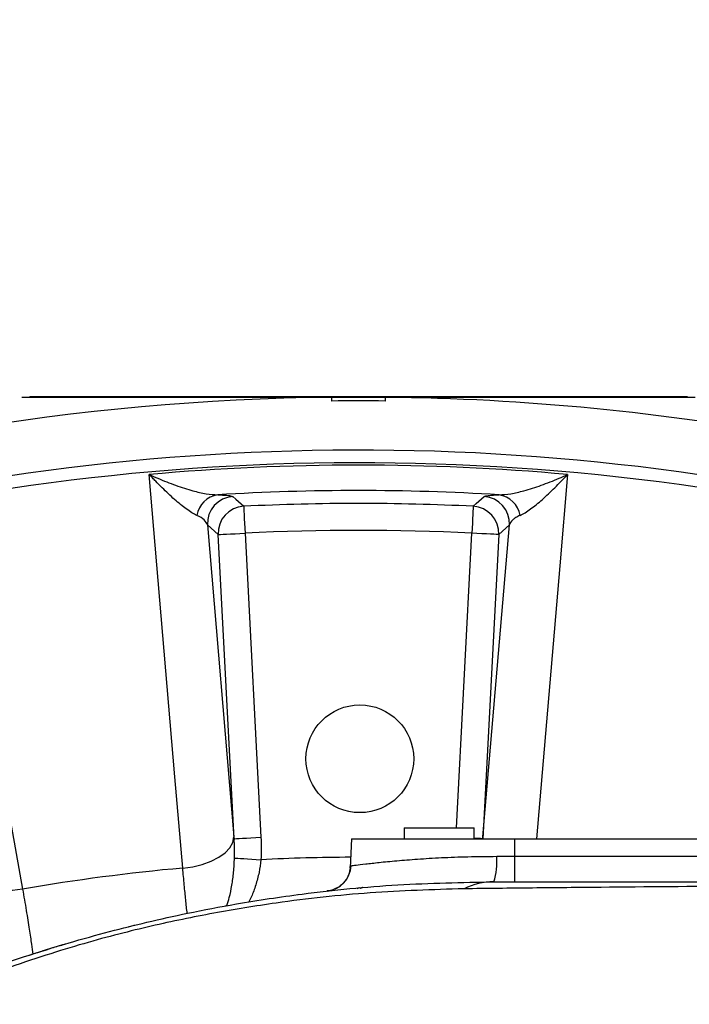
# Model space of a CAD drawing. Extents: x 0 to 16820, y 0 to 11880.
# Tile 29 of 77: x 8303 to 8427, y 6739 to 6922. Entities that reach past the tile are written whole.
import ezdxf

# ---------------------------------------------------------------- set-up
doc = ezdxf.new("R2010")
doc.units = 0
doc.header["$LTSCALE"] = 20
doc.layers.get('0').update_dxf_attribs({"linetype": 'CONTINUOUS'})
doc.styles.add('SLDTEXTSTYLE0', font='TXT', dxfattribs={"width": 0.605})
doc.dimstyles.new('SLDDIMSTYLE0', dxfattribs={"dimtxt": 100, "dimasz": 100, "dimexe": 0, "dimexo": 0.0625, "dimgap": 25, "dimtad": 1, "dimdec": 1, "dimrnd": 1e-09, "dimzin": 12, "dimtxsty": 'SLDTEXTSTYLE0', "dimsah": 1, "dimcen": 0, "dimazin": 3, "dimtfac": 1, "dimtofl": 0, "dimtmove": 0, "dimatfit": 3, "dimtolj": 1, "dimtzin": 12})
doc.dimstyles.new('SLDDIMSTYLE1', dxfattribs={"dimtxt": 100, "dimasz": 100, "dimexe": 0, "dimexo": 0.0625, "dimgap": 25, "dimtad": 1, "dimdec": 4, "dimlfac": 20, "dimzin": 12, "dimtxsty": 'SLDTEXTSTYLE0', "dimsah": 1, "dimcen": 0.09, "dimazin": 3, "dimtfac": 1, "dimtofl": 0, "dimtmove": 0, "dimatfit": 3, "dimtolj": 1, "dimtzin": 12})

# ---------------------------------------------------------------- blocks, each defined once
blk = doc.blocks.new('_D')
at = {"color": 7, "linetype": 'CONTINUOUS'}
for q in [(10380.8, 9036.16), (8366, 6401.82)]:
    blk.add_line((9334.36, 7667.96), q, dxfattribs=at)
blk.add_solid([(9334.36, 7667.96), (9407.03, 7738.27), (9383.2, 7756.5)], dxfattribs=at)
at = {"color": 7, "linetype": 'CONTINUOUS', "insert": (10032.55, 8792.98), "char_height": 100, "attachment_point": 1, "rotation": 52.5905, "style": 'SLDTEXTSTYLE0'}
blk.add_mtext('R1594', dxfattribs=at)
blk = doc.blocks.new('_D_1')
at = {"color": 7, "linetype": 'CONTINUOUS'}
blk.add_line((11867.49, 8642.4), (8366, 6401.82), dxfattribs=at)
blk.add_solid([(11867.49, 8642.4), (11775.17, 8601.13), (11791.34, 8575.86)], dxfattribs=at)
at = {"color": 7, "linetype": 'CONTINUOUS', "insert": (9875.65, 7520.81), "char_height": 100, "attachment_point": 1, "rotation": 32.6149, "style": 'SLDTEXTSTYLE0'}
blk.add_mtext('R4157', dxfattribs=at)
blk = doc.blocks.new('_D_2')
at = {"color": 7, "linetype": 'CONTINUOUS'}
for p, q in [((4232.76, 7130.62), (3693.35, 7225.73)), ((8406, 6401.82), (13110.72, 6401.82))]:
    blk.add_line(p, q, dxfattribs=at)
blk.add_arc((8366, 6401.82), 4714.73, 0, 170, dxfattribs=at)
for points in [[(3722.9, 7220.52), (3756.05, 7316.05), (3726.56, 7321.58)], [(13080.72, 6401.82), (13094.66, 6501.97), (13064.66, 6501.66)]]:
    blk.add_solid(points, dxfattribs=at)
at = {"color": 7, "linetype": 'CONTINUOUS', "insert": (8646.6, 11239.4), "char_height": 100, "attachment_point": 1, "rotation": 355, "style": 'SLDTEXTSTYLE0'}
blk.add_mtext('170°', dxfattribs=at)

msp = doc.modelspace()

# ---------------------------------------------------------------- linework, layer by layer
at = {"color": 7, "linetype": 'CONTINUOUS'}
for p, q in [((8303.4969283, 6851.8020211), (8303.4969283, 6851.7920075)), ((8303.4969283, 6851.8020211), (8428.4969283, 6851.8020211)), ((8303.4969283, 6851.7920075), (8428.4969283, 6851.7920075)), ((8304.9969276, 6851.9020079), (8304.9969276, 6851.8020211)), ((8304.9969276, 6851.9020079), (8426.996929, 6851.9020079)), ((8360.9969284, 6851.7920075), (8360.9969284, 6851.0920702)), ((8370.9969282, 6851.0920702), (8370.9969282, 6851.7920075)), ((8426.996929, 6851.9020079), (8426.996929, 6851.8020211)), ((8374.4969288, 6771.8198), (8374.4969288, 6769.8197959)), ((8374.4969288, 6771.8198), (8387.4969291, 6771.8198)), ((8387.4969291, 6769.8197959), (8387.4969291, 6771.8198)), ((8364.7348894, 6769.8197959), (8364.4534814, 6764.4502221)), ((8364.7348894, 6769.8197959), (8394.9969275, 6769.8197959)), ((8394.9969275, 6769.8197959), (8444.7348876, 6769.8197959)), ((8323.4768486, 6753.5298167), (8324.3753476, 6753.7518738)), ((8304.9549734, 6748.2368647), (8305.2899962, 6748.3449577))]:
    msp.add_line(p, q, dxfattribs=at)
at = {"color": 8, "linetype": 'CONTINUOUS'}
for p, q in [((8339.9602206, 6826.2923358), (8337.9625505, 6828.0921279)), ((8337.9625505, 6828.0921279), (8342.8918993, 6770.1488434)), ((8389.1019573, 6770.1488434), (8394.0313062, 6828.0921279)), ((8394.0313062, 6828.0921279), (8392.033636, 6826.2923358)), ((8342.9193454, 6769.8288558), (8339.9602206, 6826.2923358)), ((8344.9465254, 6826.5536426), (8347.9056502, 6770.0901924)), ((8384.1788521, 6771.8198), (8387.0473312, 6826.5536426)), ((8392.033636, 6826.2923358), (8389.0745113, 6769.8288558)), ((8342.8918993, 6770.1488434), (8342.9193454, 6769.8288558)), ((8389.0745113, 6769.8288558), (8389.1019573, 6770.1488434)), ((8389.1315157, 6769.8197959), (8389.1019573, 6770.1488434)), ((8394.9969275, 6766.5581106), (8394.9969275, 6769.8197959)), ((8391.6541295, 6766.5581106), (8394.9969275, 6766.5581106)), ((8394.9969275, 6761.8198095), (8394.9969275, 6766.5581106)), ((8394.9969275, 6766.5581106), (8444.5639489, 6766.5581106))]:
    msp.add_line(p, q, dxfattribs=at)
at = {"color": 8, "linetype": 'CONTINUOUS', "flags": 128}
for points in [[(8333.3913734, 6764.3768786), (8331.9495184, 6781.3123165), (8327.1705521, 6837.451428)], [(8404.8233045, 6837.451428), (8403.3817215, 6820.5159603), (8399.0658497, 6769.8197959)], [(8342.6794404, 6833.3393334), (8343.234775, 6832.8456281), (8344.6993617, 6831.5406738)], [(8387.2944949, 6831.5406738), (8387.8499543, 6832.0360778), (8389.3144162, 6833.3393334)], [(8290.7505719, 6832.6566218), (8293.7413244, 6815.9251212), (8303.6547987, 6760.4619859)], [(8344.6993617, 6831.5406738), (8344.7062442, 6831.401795), (8344.7217563, 6831.088811), (8344.745343, 6830.6128977), (8344.7761549, 6829.9911915), (8344.8130855, 6829.246044), (8344.8548106, 6828.4041582), (8344.8998289, 6827.4958132), (8344.9465254, 6826.5536426)], [(8387.2944949, 6831.5406738), (8387.2876124, 6831.401795), (8387.2721003, 6831.088811), (8387.2485137, 6830.6128977), (8387.2177018, 6829.9911915), (8387.1807711, 6829.246044), (8387.139046, 6828.4041582), (8387.0940277, 6827.4958132), (8387.0473312, 6826.5536426)], [(8339.9602206, 6826.2923358), (8340.0990715, 6826.2996076), (8340.4120313, 6826.3159989), (8340.8878608, 6826.3409434), (8341.5094683, 6826.3735174), (8342.2545282, 6826.4125584), (8343.0962762, 6826.4566956), (8344.0044833, 6826.50429), (8344.9465254, 6826.5536426)], [(8392.033636, 6826.2923358), (8391.8947851, 6826.2996076), (8391.5818254, 6826.3159989), (8391.1059959, 6826.3409434), (8390.4843884, 6826.3735174), (8389.7393284, 6826.4125584), (8388.8975805, 6826.4566956), (8387.9893733, 6826.50429), (8387.0473312, 6826.5536426)], [(8333.3913734, 6764.3768786), (8335.2482462, 6764.6308838), (8337.0227603, 6765.0615571), (8338.6521613, 6765.6536399), (8340.078832, 6766.386181), (8341.252319, 6767.2333418), (8342.1311243, 6768.1650816), (8342.6841697, 6769.1485284), (8342.8918993, 6770.1488434)], [(8342.9193454, 6769.8288558), (8343.0581963, 6769.8361574), (8343.371156, 6769.8525487), (8343.8469855, 6769.8774932), (8344.468593, 6769.9100672), (8345.2136511, 6769.9491082), (8346.0554009, 6769.9932157), (8346.9636081, 6770.04081), (8347.9056502, 6770.0901924)], [(8389.0745113, 6769.8288558), (8388.9356604, 6769.8361574), (8388.6227006, 6769.8525487), (8388.1468711, 6769.8774932), (8387.5252636, 6769.9100672), (8387.4969291, 6769.9115573)], [(8342.9956803, 6766.2409244), (8343.2232229, 6766.2266789), (8343.5922893, 6766.2035523), (8344.091724, 6766.1722897), (8344.7064361, 6766.1337851), (8345.4178529, 6766.0892306), (8346.2044759, 6766.0399376), (8347.0425377, 6765.9874557), (8347.90671, 6765.9333347)], [(8303.6547987, 6760.4619859), (8301.7954541, 6760.2267562), (8299.9699427, 6760.1834534), (8298.2428161, 6760.3336273), (8296.6751618, 6760.6720029), (8295.3224046, 6761.18654), (8294.2323847, 6761.8591188), (8293.4436513, 6762.6658975), (8292.9840995, 6763.5783552)]]:
    msp.add_lwpolyline(points, dxfattribs=at)
at = {"color": 7, "linetype": 'CONTINUOUS'}
msp.add_circle((8366.2567359, 6784.6697952), 10, dxfattribs=at)
for radius, start, end in [(4157, 190, 170), (1594, 190, 170), (450, 90.636632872, 108.615390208), (450, 79.499362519, 89.363367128), (449.3000907, 89.362375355, 90.637624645)]:
    msp.add_arc((8365.9969283, 6401.8197952), radius, start, end, dxfattribs=at)
at = {"color": 8, "linetype": 'CONTINUOUS'}
for centre, radius, start, end in [((8365.9969283, 6401.8197952), 440.1569948, 79.260358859, 110.840098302), ((8365.9969283, 6401.8197952), 437.8112773, 79.20356774, 110.840951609), ((8365.9969283, 6401.8197952), 437.3584312, 84.906877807, 95.093122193), ((8340.5637926, 6829.1015331), 4.6203635, 98.160158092, 170.618370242), ((8342.9657085, 6828.3383089), 5.0092111, 93.276144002, 182.816973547), ((8365.9969283, 6401.8197952), 432.6426478, 86.542887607, 93.457112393), ((8389.0281481, 6828.3383089), 5.0092111, 357.183026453, 86.723855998), ((8391.430064, 6829.1015331), 4.6203635, 9.381629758, 81.839841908), ((8344.9634001, 6826.5384103), 5.0092272, 93.021483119, 182.815744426), ((8365.9969283, 6401.8197952), 430.2483248, 87.162662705, 92.837337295), ((8387.0304566, 6826.5384103), 5.0092272, 357.184255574, 86.978516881), ((8365.9969283, 6401.8197952), 425.2551772, 87.162662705, 92.837337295), ((8365.9969283, 6401.8197952), 364.5626394, 90.226682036, 92.844282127), ((8380.6502042, 6765.4309128), 11.0615075, 340.946147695, 5.848748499), ((8365.9969283, 6401.8197952), 364.0202733, 95.138910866, 99.861089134), ((8359.6535027, 6765.0605577), 4.9817168, 276.453484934, 357.211735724), ((8366.1753561, 6760.1487113), 0.5568626, 96.061202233, 134.410164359), ((8391.1328779, 6749.2930531), 12.526786, 90.124419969, 116.219346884)]:
    msp.add_arc(centre, radius, start, end, dxfattribs=at)
for points, knots in [([(8336.0052297, 6829.854694), (8335.7064069, 6829.9870914), (8335.3915704, 6830.1591082), (8334.7381306, 6830.5612737), (8334.3994186, 6830.7916946), (8333.7022704, 6831.3001331), (8333.3437944, 6831.5782506), (8332.6093661, 6832.1760416), (8332.2355545, 6832.4940526), (8331.1054812, 6833.49026), (8330.3368013, 6834.2132279), (8329.1632332, 6835.3728962), (8328.7685791, 6835.7721608), (8328.171398, 6836.3897686), (8327.9716843, 6836.598544), (8327.6716642, 6836.915478), (8327.5715555, 6837.0217795), (8327.3711328, 6837.2356945), (8327.269975, 6837.3442162), (8327.1705512, 6837.4514169)], [0, 0, 0, 0, 0.125, 0.125, 0.25, 0.25, 0.375, 0.375, 0.5, 0.5, 0.75, 0.75, 0.875, 0.875, 0.9375, 0.9375, 0.96875, 0.96875, 1, 1, 1, 1]), ([(8327.1705521, 6837.451428), (8327.1776613, 6837.4481691), (8327.7065203, 6837.2057313), (8329.3536616, 6836.4786563), (8332.0883316, 6835.3968014), (8335.0889391, 6834.4493815), (8337.7603747, 6833.8103098), (8339.1928539, 6833.7201338), (8339.9079753, 6833.6751162)], [0, 0, 0, 0, 0.0015595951, 0.1160204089, 0.3619097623, 0.607599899, 0.8041062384, 1, 1, 1, 1]), ([(8392.0858813, 6833.6751162), (8392.8010028, 6833.7201338), (8394.233482, 6833.8103098), (8396.9049176, 6834.4493815), (8399.9055251, 6835.3968014), (8402.6401951, 6836.4786563), (8404.2873364, 6837.2057313), (8404.8161954, 6837.4481691), (8404.8233045, 6837.451428)], [0, 0, 0, 0, 0.1958937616, 0.392400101, 0.6380902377, 0.8839795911, 0.9984404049, 1, 1, 1, 1]), ([(8395.988627, 6829.854694), (8396.2874498, 6829.9870914), (8396.6022863, 6830.1591082), (8397.2557261, 6830.5612737), (8397.594438, 6830.7916946), (8398.2915863, 6831.3001331), (8398.6500623, 6831.5782506), (8399.3844905, 6832.1760416), (8399.7583022, 6832.4940526), (8400.8883754, 6833.49026), (8401.6570553, 6834.2132279), (8402.8306234, 6835.3728962), (8403.2252776, 6835.7721608), (8403.8224586, 6836.3897686), (8404.0221723, 6836.598544), (8404.3221925, 6836.915478), (8404.4223012, 6837.0217795), (8404.6227239, 6837.2356945), (8404.7238816, 6837.3442162), (8404.8233054, 6837.4514169)], [0, 0, 0, 0, 0.125, 0.125, 0.25, 0.25, 0.375, 0.375, 0.5, 0.5, 0.75, 0.75, 0.875, 0.875, 0.9375, 0.9375, 0.96875, 0.96875, 1, 1, 1, 1]), ([(8339.9079753, 6833.6751162), (8340.4781245, 6833.6498325), (8341.6390206, 6833.5983517), (8342.4364815, 6833.4715862), (8342.6147645, 6833.3745392), (8342.6794404, 6833.3393334)], [0, 0, 0, 0, 0.38080894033, 0.77537529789, 1, 1, 1, 1]), ([(8389.3144162, 6833.3393334), (8389.447803, 6833.3976302), (8389.718871, 6833.5161008), (8390.7660566, 6833.624306), (8391.7316026, 6833.6614773), (8392.0858813, 6833.6751162)], [0, 0, 0, 0, 0.3801651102, 0.7725698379, 1, 1, 1, 1]), ([(8337.9625507, 6828.0921322), (8337.8798462, 6828.4111971), (8337.6763415, 6828.7232727), (8337.0317107, 6829.3139722), (8336.5921597, 6829.5946468), (8336.0052297, 6829.854694)], [0, 0, 0, 0, 0.5, 0.5, 1, 1, 1, 1]), ([(8395.988627, 6829.854694), (8395.6955607, 6829.724847), (8395.4375123, 6829.5885347), (8394.9869091, 6829.3066713), (8394.7956931, 6829.1620491), (8394.3139931, 6828.7188106), (8394.1139665, 6828.4110274), (8394.031306, 6828.0921322)], [0, 0, 0, 0, 0.25, 0.25, 0.5, 0.5, 1, 1, 1, 1]), ([(8341.6012539, 6757.4069797), (8341.7506647, 6757.9019852), (8342.1032872, 6759.0702416), (8342.5169219, 6761.1647114), (8342.8616342, 6763.6176216), (8342.9506663, 6765.3599934), (8342.9956803, 6766.2409244)], [0, 0, 0, 0, 0.1961363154, 0.4628988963, 0.7284454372, 1, 1, 1, 1]), ([(8347.90671, 6765.9333347), (8347.8021026, 6765.1395447), (8347.5893451, 6763.5250814), (8346.9594361, 6761.2218285), (8346.3107628, 6759.3856192), (8345.8195132, 6758.4246688), (8345.6556121, 6758.104056)], [0, 0, 0, 0, 0.27997322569, 0.56942834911, 0.85634350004, 1, 1, 1, 1]), ([(8364.6293218, 6764.8182212), (8364.8810417, 6764.8506508), (8365.3918553, 6764.9164599), (8367.2095392, 6765.1390224), (8369.7640502, 6765.4241083), (8373.0193211, 6765.7419654), (8376.9258906, 6766.0563253), (8381.374866, 6766.3228527), (8386.3298041, 6766.5180521), (8389.8610148, 6766.5446198), (8391.6541295, 6766.5581106)], [0, 0, 0, 0, 0.121588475, 0.24673868, 0.368349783, 0.4934489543, 0.6157517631, 0.7415775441, 0.8687755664, 1, 1, 1, 1]), ([(8334.2134444, 6755.9785245), (8334.1234276, 6756.7873775), (8333.9496777, 6758.3486195), (8333.6708565, 6761.2255684), (8333.4850361, 6763.3207855), (8333.3913734, 6764.3768786)], [0, 0, 0, 0, 0.3477564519, 0.671236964, 1, 1, 1, 1]), ([(8364.4713169, 6764.4492684), (8364.4687567, 6764.5049069), (8364.4569703, 6764.7610463), (8364.553646, 6764.7931169), (8364.6293218, 6764.8182212)], [0, 0, 0, 0, 0.2172197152, 1, 1, 1, 1]), ([(8385.5984336, 6760.5309485), (8379.7820949, 6760.3544258), (8368.1494625, 6760.0013818), (8352.6841172, 6758.2739395), (8339.1174026, 6756.0739618), (8329.5059711, 6754.0821678), (8321.5906126, 6752.1655254), (8315.1132761, 6750.4058301), (8308.089236, 6748.2712392), (8300.2866994, 6745.6500659), (8291.7174389, 6742.4652825), (8282.5934607, 6738.7028194), (8273.0941662, 6734.3809771), (8263.3203072, 6729.478722), (8253.372788, 6723.9346089), (8243.3652295, 6717.7601184), (8233.4409554, 6711.0158183), (8223.1092232, 6703.2809649), (8212.5208351, 6694.4303319), (8201.8317275, 6684.4044133), (8191.6802598, 6673.7509367), (8182.1546358, 6662.518771), (8173.2536414, 6650.8124037), (8167.9405819, 6642.5927318), (8165.2906997, 6638.4931801)], [0, 0, 0, 0, 0.1002546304, 0.2005084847, 0.2673199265, 0.334131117, 0.3679946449, 0.4019369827, 0.4357971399, 0.4695483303, 0.5042900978, 0.5391702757, 0.5740560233, 0.608805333, 0.643850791, 0.6790232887, 0.7142148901, 0.7492865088, 0.7908618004, 0.8325959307, 0.8744833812, 0.9164365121, 0.9583228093, 1, 1, 1, 1]), ([(8303.6547987, 6760.4619859), (8303.8904539, 6759.1128915), (8304.3685868, 6756.3756446), (8304.9179872, 6752.968547), (8305.3310529, 6750.1913868), (8305.4699602, 6748.9834849), (8305.5360181, 6748.4090625)], [0, 0, 0, 0, 0.2541094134, 0.5155756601, 0.7696301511, 1, 1, 1, 1])]:
    msp.add_open_spline(points, degree=3, knots=knots, dxfattribs=at)
for points in [[(8342.9956812, 6766.240934), (8343.0327373, 6767.4379937), (8342.9926287, 6768.6327571), (8342.9193453, 6769.8288567)], [(8347.9056493, 6770.090191), (8347.9782655, 6768.7045907), (8347.9935018, 6767.3189757), (8347.9067106, 6765.9333347)]]:
    msp.add_open_spline(points, degree=3, dxfattribs=at)
at = {"color": 7, "linetype": 'CONTINUOUS'}
for points, knots in [([(8364.4479562, 6764.4472419), (8364.4471906, 6764.4029988), (8364.4438139, 6764.2078629), (8364.3430528, 6763.617161), (8364.0395835, 6762.7666144), (8363.4755653, 6761.8597945), (8362.6594372, 6761.0495738), (8361.6444066, 6760.4578609), (8360.785756, 6760.1577801), (8360.3071207, 6760.1369857), (8360.2084768, 6760.1327001)], [0, 0, 0, 0, 0.03814334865, 0.16823279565, 0.31113032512, 0.46629226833, 0.62782617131, 0.79181668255, 0.95709463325, 1, 1, 1, 1]), ([(8161.3231761, 6641.8197899), (8163.4822934, 6644.8457804), (8167.8071738, 6650.9070756), (8174.7556079, 6659.6721492), (8182.0480828, 6668.2006376), (8189.7066179, 6676.449202), (8197.7236467, 6684.4182493), (8206.0738233, 6692.0721583), (8214.7373814, 6699.3905969), (8224.0063958, 6706.5982363), (8233.8722992, 6713.6160158), (8244.2915083, 6720.3491136), (8254.8402613, 6726.5248962), (8265.2802909, 6732.0449586), (8275.5014705, 6736.9194056), (8285.3706191, 6741.1589196), (8294.9003157, 6744.8355909), (8303.9058796, 6747.9477865), (8312.2882931, 6750.5409853), (8319.9510537, 6752.6623613), (8327.1615372, 6754.4526537), (8334.7269894, 6756.1276107), (8344.3809823, 6757.967095), (8357.3693903, 6759.908334), (8373.3114112, 6761.4945835), (8385.1721964, 6761.7113633), (8391.1056755, 6761.8198095)], [0, 0, 0, 0, 0.0310296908, 0.0621548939, 0.0933303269, 0.1246690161, 0.1560587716, 0.1876371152, 0.2193208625, 0.2511677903, 0.2866988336, 0.3224585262, 0.3584452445, 0.3947051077, 0.4298066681, 0.4651709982, 0.5008204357, 0.5367526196, 0.5722012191, 0.6079231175, 0.6439329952, 0.6858188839, 0.7363135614, 0.8038662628, 0.9018820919, 1, 1, 1, 1]), ([(8366.2587196, 6760.5914472), (8366.3053021, 6760.619171), (8366.4013086, 6760.6763097), (8366.5503925, 6760.7318422), (8366.8569205, 6760.7746424), (8366.7339694, 6760.7571396), (8366.6786735, 6760.7522497), (8366.6750893, 6760.7519327)], [0, 0, 0, 0, 0.1697936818, 0.3499442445, 0.5300943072, 0.9695415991, 1, 1, 1, 1]), ([(8447.8469281, 6761.0715626), (8444.0530743, 6761.0502766), (8431.7882252, 6760.9814626), (8415.2717712, 6760.8397427), (8398.2851817, 6760.6795879), (8389.8273515, 6760.580495), (8385.5984336, 6760.5309485)], [0, 0, 0, 0, 0.1829610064, 0.5914801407, 0.7957399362, 1, 1, 1, 1]), ([(8391.1056755, 6761.8198095), (8402.0193827, 6761.8198095), (8420.7333231, 6761.8198095), (8439.8703475, 6761.8198095), (8447.8469281, 6761.8198095)], [0, 0, 0, 0, 0.58318595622, 1, 1, 1, 1]), ([(8354.7183642, 6759.4453691), (8354.7256288, 6759.4463195), (8354.7441272, 6759.4487395), (8354.7722155, 6759.4524222), (8354.7976924, 6759.4557658), (8354.8150105, 6759.4580499), (8354.8172373, 6759.4583182), (8354.8183501, 6759.4584523)], [0, 0, 0, 0, 0.1392613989, 0.3546102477, 0.5700861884, 0.7851543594, 1, 1, 1, 1]), ([(8341.2761962, 6757.350236), (8341.2765555, 6757.3503008), (8341.2775423, 6757.3504787), (8341.2882854, 6757.3524461), (8341.3106989, 6757.3564483), (8341.341364, 6757.362016), (8341.3645662, 6757.3662034), (8341.3761625, 6757.3682962)], [0, 0, 0, 0, 0.1205320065, 0.3310721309, 0.5495258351, 0.774856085, 1, 1, 1, 1]), ([(8329.506663, 6754.9599706), (8329.5108501, 6754.96092), (8329.5249233, 6754.9641111), (8329.5449452, 6754.9686253), (8329.5619591, 6754.9724292), (8329.5641386, 6754.9729251), (8329.5652283, 6754.973173)], [0, 0, 0, 0, 0.1244136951, 0.4181739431, 0.7090921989, 1, 1, 1, 1]), ([(8323.3768841, 6753.5049318), (8323.3771734, 6753.5050026), (8323.3780271, 6753.5052117), (8323.3880373, 6753.5077173), (8323.4103026, 6753.5132449), (8323.4414307, 6753.5210215), (8323.4650452, 6753.5268856), (8323.4768486, 6753.5298167)], [0, 0, 0, 0, 0.1069408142, 0.3155776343, 0.5369614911, 0.7685558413, 1, 1, 1, 1]), ([(8324.3753476, 6753.7518738), (8324.3788317, 6753.7527292), (8324.3936745, 6753.7563731), (8324.4191946, 6753.7626793), (8324.4480934, 6753.7697042), (8324.4601118, 6753.7726593), (8324.466118, 6753.7741362)], [0, 0, 0, 0, 0.0933768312, 0.3978037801, 0.6990510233, 1, 1, 1, 1]), ([(8307.489132, 6749.0430473), (8308.0329626, 6749.2123123), (8309.3779774, 6749.6309426), (8310.7276568, 6750.0343006), (8311.5316195, 6750.2745686)], [0, 0, 0, 0, 0.4043306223, 1, 1, 1, 1]), ([(8311.5316195, 6750.2745686), (8311.5394525, 6750.2768927), (8311.5585079, 6750.2825466), (8311.5867529, 6750.2909205), (8311.6115583, 6750.2982463), (8311.6283442, 6750.303211), (8311.6305242, 6750.3038652), (8311.6316138, 6750.3041922)], [0, 0, 0, 0, 0.1516758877, 0.3689849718, 0.5818948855, 0.7910381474, 1, 1, 1, 1]), ([(8304.8550164, 6748.2045291), (8304.8552235, 6748.2045942), (8304.8559093, 6748.2048097), (8304.8649181, 6748.2077553), (8304.8870189, 6748.2148725), (8304.9186866, 6748.2251525), (8304.942885, 6748.2329629), (8304.9549734, 6748.2368647)], [0, 0, 0, 0, 0.089042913, 0.2949956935, 0.5197377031, 0.7600820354, 1, 1, 1, 1]), ([(8305.2899962, 6748.3449577), (8305.2979837, 6748.347533), (8305.3171873, 6748.3537247), (8305.3454487, 6748.3628341), (8305.3700947, 6748.3707379), (8305.3867399, 6748.3760963), (8305.3889099, 6748.376795), (8305.3899942, 6748.3771442)], [0, 0, 0, 0, 0.15503513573, 0.37273975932, 0.58484238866, 0.79256922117, 1, 1, 1, 1]), ([(8305.3899942, 6748.3771442), (8305.4127233, 6748.3844577), (8305.4581796, 6748.399084), (8305.8082237, 6748.5113846), (8306.3259524, 6748.6765597), (8306.9192775, 6748.8643795), (8307.322214, 6748.9907131), (8307.489132, 6749.0430473)], [0, 0, 0, 0, 0.207855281, 0.4156932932, 0.6281169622, 0.8459460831, 1, 1, 1, 1])]:
    msp.add_open_spline(points, degree=3, knots=knots, dxfattribs=at)

# ---------------------------------------------------------------- dimensions: what is measured, and where the dimension line sits
dim = msp.add_angular_dim_2l(base=(8776.9122976, 11098.6039576), line1=((7345.1676267, 6401.8197952), (8365.9969283, 6401.8197952)), line2=((4272.1510991, 7123.6752698), (6796.21337, 6678.6149904)), dimstyle='SLDDIMSTYLE1', dxfattribs=at)
dim.commit()
dim.dimension.update_dxf_attribs({"geometry": '_D_2', "text_midpoint": (8776.9122976, 11098.6039576), "dimtype": 162})
for mpoint, picture, middle in [((9334.3644854, 7667.9557573), '_D', (10258.4359328, 8876.1747058)), ((11867.4903821, 8642.3984244), '_D_1', (10116.7438552, 7522.1093098))]:
    dim = msp.add_radius_dim(center=(8365.9969283, 6401.8197952), mpoint=mpoint, dimstyle='SLDDIMSTYLE0', dxfattribs=at)
    dim.commit()
    dim.dimension.update_dxf_attribs({"geometry": picture, "text_midpoint": middle, "dimtype": 164})

doc.saveas('drawing.dxf')
